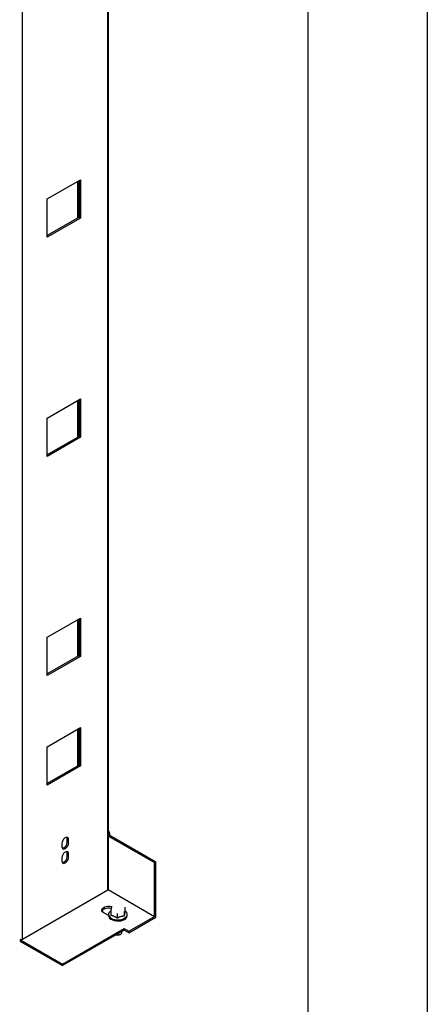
# Model space of a CAD drawing. Header units: millimetres. Extents: x 0 to 3912, y 0 to 3023.
# Tile 7 of 10: x 3608 to 3912, y 734 to 1467. Entities that reach past the tile are written whole.
import ezdxf

# ---------------------------------------------------------------- set-up
doc = ezdxf.new("R2010")
doc.units = ezdxf.units.MM
doc.header["$LTSCALE"] = 14
doc.layers.add('TEXT', color=140, linetype='Continuous', lineweight=25)

msp = doc.modelspace()

# ---------------------------------------------------------------- linework, layer by layer
at = {"color": 7, "linetype": 'Continuous'}
msp.add_line((3911.63, 3022.64), (3911.63, 0.04), dxfattribs=at)
for p, q in [((3673.66, 819.1), (3673.66, 2523.42)), ((3674.1, 819.71), (3674.1, 2523.67)), ((3610.03, 782.36), (3610.03, 2488.93)), ((3628.41, 1333.93), (3653.16, 1348.22)), ((3650.95, 1346.94), (3650.95, 1319.59)), ((3651.39, 1347.2), (3651.39, 1319.84)), ((3652.1, 1347.6), (3652.1, 1320.25)), ((3653.16, 1348.22), (3653.16, 1319.64)), ((3628.41, 1305.35), (3628.41, 1333.93)), ((3652.1, 1320.25), (3628.41, 1306.58)), ((3653.16, 1319.64), (3628.41, 1305.35)), ((3652.1, 1320.25), (3653.16, 1319.64)), ((3628.41, 1170.62), (3653.16, 1184.91)), ((3650.95, 1183.63), (3650.95, 1156.28)), ((3651.39, 1183.89), (3651.39, 1156.53)), ((3652.1, 1184.3), (3652.1, 1156.94)), ((3653.16, 1184.91), (3653.16, 1156.33)), ((3628.41, 1142.04), (3628.41, 1170.62)), ((3652.1, 1156.94), (3628.41, 1143.27)), ((3653.16, 1156.33), (3628.41, 1142.04)), ((3652.1, 1156.94), (3653.16, 1156.33)), ((3628.41, 1007.31), (3653.16, 1021.6)), ((3650.95, 1020.33), (3650.95, 992.97)), ((3651.39, 1020.58), (3651.39, 993.23)), ((3652.1, 1020.99), (3652.1, 993.63)), ((3653.16, 1021.6), (3653.16, 993.02)), ((3628.41, 978.73), (3628.41, 1007.31)), ((3652.1, 993.63), (3628.41, 979.96)), ((3653.16, 993.02), (3628.41, 978.73)), ((3652.1, 993.63), (3653.16, 993.02)), ((3628.41, 925.66), (3653.16, 939.95)), ((3652.1, 939.33), (3652.1, 911.98)), ((3653.16, 939.95), (3653.16, 911.37)), ((3650.95, 938.67), (3650.95, 911.32)), ((3651.39, 938.93), (3651.39, 911.57)), ((3628.41, 897.08), (3628.41, 925.66)), ((3652.1, 911.98), (3628.41, 898.3)), ((3653.16, 911.37), (3628.41, 897.08)), ((3652.1, 911.98), (3653.16, 911.37)), ((3674.1, 860.28), (3709.37, 839.92)), ((3674.1, 859.06), (3708.31, 839.31)), ((3675.08, 860.13), (3675.08, 860.53)), ((3639.37, 853.6), (3639.37, 851.15)), ((3643.26, 857.07), (3644.32, 856.46)), ((3643.26, 854.62), (3643.26, 857.07)), ((3643.26, 854.62), (3644.32, 854.01)), ((3644.32, 854.01), (3644.32, 856.46)), ((3643.26, 846.45), (3644.32, 845.84)), ((3643.26, 844), (3643.26, 846.45)), ((3643.26, 844), (3644.32, 843.39)), ((3644.32, 843.39), (3644.32, 845.84)), ((3639.37, 842.98), (3639.37, 840.53)), ((3708.31, 839.31), (3709.37, 839.92)), ((3708.31, 799.3), (3708.31, 839.31)), ((3709.37, 798.69), (3709.37, 839.92)), ((3610.03, 782.36), (3673.66, 819.1)), ((3673.82, 819.21), (3708.31, 799.3)), ((3673.83, 819.21), (3708.31, 799.3)), ((3674.09, 799.87), (3670.48, 801.95)), ((3674.09, 800.73), (3674.09, 799.91)), ((3675.82, 803.49), (3675.82, 799.95)), ((3680.49, 801.54), (3680.49, 797.99)), ((3685.76, 802.9), (3685.76, 799.35)), ((3686.36, 806.21), (3686.36, 802.67)), ((3688.09, 799.91), (3688.09, 800.73)), ((3689.22, 788.28), (3708.31, 799.3)), ((3689.22, 787.05), (3709.37, 798.69)), ((3639.72, 763.78), (3685.69, 790.32)), ((3685.69, 789.09), (3639.72, 762.56)), ((3682.86, 785.83), (3683.21, 786.03)), ((3684.09, 787.25), (3684.09, 788.17)), ((3685.69, 790.32), (3689.22, 788.28)), ((3685.69, 789.09), (3685.69, 790.32)), ((3689.22, 787.05), (3685.69, 789.09)), ((3689.22, 787.05), (3689.22, 788.28)), ((3607.9, 782.15), (3639.72, 763.78)), ((3607.9, 780.93), (3639.72, 762.56)), ((3639.72, 762.56), (3639.72, 763.78))]:
    msp.add_line(p, q)
at = {"flags": 128}
for points in [[(3644.32, 856.46), (3644.17, 857.35), (3643.74, 857.96), (3643.08, 858.22), (3642.27, 858.09), (3641.41, 857.59), (3640.61, 856.79), (3639.95, 855.77), (3639.52, 854.66), (3639.37, 853.6)], [(3639.37, 851.15), (3639.52, 850.26), (3639.95, 849.65), (3640.61, 849.39), (3641.41, 849.51), (3642.27, 850.01), (3643.08, 850.82), (3643.74, 851.83), (3644.17, 852.94), (3644.32, 854.01)], [(3643.26, 857.07), (3643.11, 857.96), (3642.98, 858.22)], [(3644.32, 845.84), (3644.17, 846.73), (3643.74, 847.34), (3643.08, 847.6), (3642.27, 847.47), (3641.41, 846.98), (3640.61, 846.17), (3639.95, 845.15), (3639.52, 844.05), (3639.37, 842.98)], [(3643.26, 846.45), (3643.11, 847.34), (3642.98, 847.61)], [(3639.37, 840.53), (3639.52, 839.64), (3639.95, 839.03), (3640.61, 838.77), (3641.41, 838.9), (3642.27, 839.4), (3643.08, 840.2), (3643.74, 841.22), (3644.17, 842.33), (3644.32, 843.39)], [(3670.48, 801.95), (3669.63, 802.61), (3669.13, 803.38), (3669.03, 804.2), (3669.33, 805), (3670.02, 805.72), (3671.02, 806.3), (3672.27, 806.7), (3673.66, 806.87), (3675.08, 806.81), (3676.19, 806.59)], [(3669.13, 803.38), (3669.33, 803.78), (3670.02, 804.5), (3671.02, 805.08), (3672.27, 805.47), (3673.66, 805.65), (3675.08, 805.59), (3676.11, 805.39)], [(3674.09, 799.87), (3674.3, 798.93), (3674.88, 798.05), (3675.8, 797.26), (3677.01, 796.63), (3678.44, 796.17), (3680.02, 795.92), (3681.66, 795.88), (3683.27, 796.07), (3684.75, 796.47), (3686.04, 797.05), (3687.05, 797.8), (3687.74, 798.65), (3688.07, 799.58), (3688.09, 799.91)], [(3674.13, 801.14), (3674.14, 800.24), (3674.5, 799.36), (3675.2, 798.55), (3676.18, 797.84), (3677.42, 797.29), (3678.84, 796.9), (3680.37, 796.71), (3681.93, 796.72), (3683.46, 796.92), (3684.87, 797.32), (3686.08, 797.9), (3687.05, 798.61), (3687.72, 799.43), (3688.05, 800.31), (3688.04, 801.22), (3687.68, 802.1), (3686.98, 802.91), (3686.36, 803.39)], [(3679.79, 785.69), (3680.27, 785.59), (3681.3, 785.53), (3682.31, 785.67), (3683.18, 786.01), (3683.79, 786.5), (3684.07, 787.08), (3684.09, 787.25)]]:
    msp.add_lwpolyline(points, dxfattribs=at)
for centre, radius, start, end in [((3671.18, 860.33), 3.9, 2.92248, 41.52196), ((3670.77, 860.05), 4.29, 355.82255, 39.03165), ((3638.67, 854.48), 4.59, 282.26639, 1.73611), ((3638.67, 843.86), 4.59, 282.26641, 1.7361), ((3673.35, 819.78), 0.755, 294.37466, 354.3052), ((3677.65, 800.25), 3.63, 120.2314, 165.70677), ((3708.31, 799.3), 0.00307, 302.60548, 357.39452), ((3681.08, 789.22), 3.83, 249.00886, 297.6397), ((3608.96, 784.41), 2.31, 242.65743, 297.38662)]:
    msp.add_arc(centre, radius, start, end)
for points, knots in [([(3676.12, 805.52), (3676.11, 805.46), (3676.09, 805.35), (3676.06, 805.17), (3676.03, 804.98), (3675.99, 804.78), (3675.95, 804.48), (3675.89, 804.06), (3675.84, 803.68), (3675.82, 803.49)], [0, 0, 0, 0, 0.099296, 0.198226, 0.297549, 0.398, 0.500274, 0.745421, 1, 1, 1, 1]), ([(3680.49, 797.99), (3680.4, 798.06), (3680.2, 798.2), (3679.91, 798.39), (3679.62, 798.57), (3679.24, 798.8), (3678.75, 799.07), (3678.16, 799.34), (3677.57, 799.56), (3676.98, 799.73), (3676.4, 799.86), (3676.01, 799.92), (3675.82, 799.95)], [0, 0, 0, 0, 0.064557, 0.127562, 0.189357, 0.250336, 0.375791, 0.499076, 0.622713, 0.748686, 0.871967, 1, 1, 1, 1]), ([(3676.41, 806.81), (3676.4, 806.77), (3676.38, 806.68), (3676.34, 806.55), (3676.3, 806.41), (3676.26, 806.24), (3676.22, 806.03), (3676.17, 805.79), (3676.13, 805.61), (3676.12, 805.52)], [0, 0, 0, 0, 0.12905, 0.255022, 0.378601, 0.50057, 0.669589, 0.834942, 1, 1, 1, 1]), ([(3686.36, 802.67), (3686.35, 802.62), (3686.32, 802.54), (3686.29, 802.41), (3686.25, 802.26), (3686.2, 802.06), (3686.14, 801.77), (3686.06, 801.38), (3685.99, 800.94), (3685.91, 800.45), (3685.84, 799.92), (3685.79, 799.54), (3685.76, 799.35)], [0, 0, 0, 0, 0.064566, 0.12759, 0.189418, 0.250439, 0.376352, 0.500016, 0.623873, 0.750082, 0.872691, 1, 1, 1, 1]), ([(3685.76, 799.35), (3685.65, 799.35), (3685.43, 799.35), (3685.11, 799.33), (3684.78, 799.31), (3684.35, 799.27), (3683.8, 799.19), (3683.13, 799.04), (3682.47, 798.85), (3681.81, 798.6), (3681.15, 798.32), (3680.71, 798.1), (3680.49, 797.99)], [0, 0, 0, 0, 0.064557, 0.127562, 0.189357, 0.250336, 0.375791, 0.499076, 0.622713, 0.748686, 0.871967, 1, 1, 1, 1])]:
    msp.add_open_spline(points, degree=3, knots=knots)
at = {"layer": 'TEXT'}
msp.add_line((3822.7, 2933.7), (3822.7, 88.9), dxfattribs=at)

doc.saveas('drawing.dxf')
